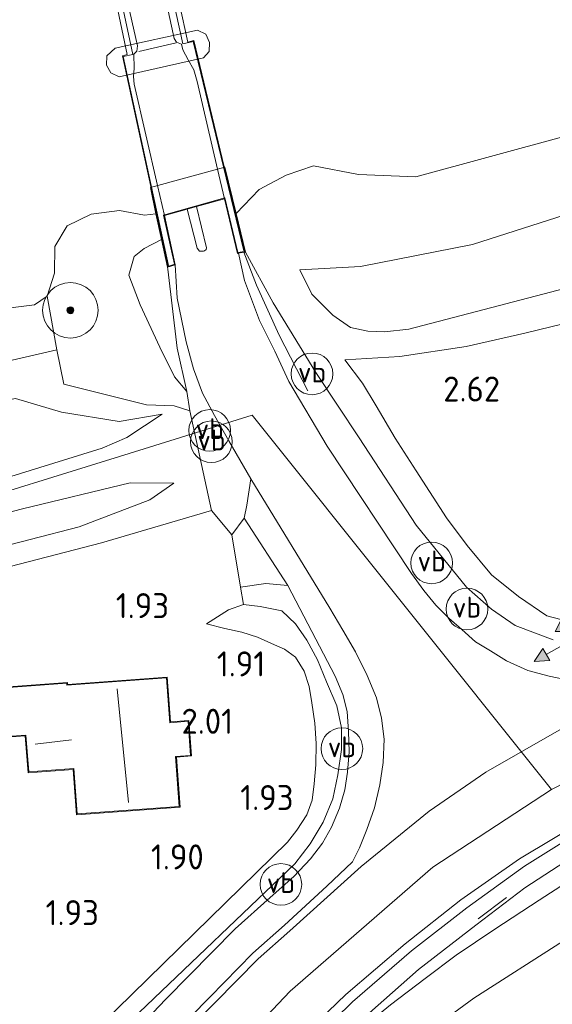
# Model space of a CAD drawing. Extents: x 126429 to 133038, y 413091 to 414846.
# Tile 249 of 256: x 131965 to 132003, y 413211 to 413282. Entities that reach past the tile are written whole.
import ezdxf
from ezdxf.enums import TextEntityAlignment as Align

# ---------------------------------------------------------------- set-up
doc = ezdxf.new("R2010")
doc.units = 0
for name, color, linetype, lineweight in [('B-ME-BV-LEUNING-G', 210, 'BV-LEUNING', 18), ('B-ME-GR-BOOM-S', 90, 'Continuous', 25), ('B-ME-GR-GRAS-GV', 60, 'Continuous', 13), ('B-ME-GR-MOERAS-GV', 120, 'Continuous', 13), ('B-ME-GW-OPHOGING_KRUIN-G', 90, 'Continuous', 18), ('B-ME-GW-TALUD_KRUIN-G', 90, 'Continuous', 18), ('B-ME-GW-TALUD_TEEN-G', 90, 'Continuous', 18), ('B-ME-IE-MEUBILAIR_WEGMEUBILAIR-G', 7, 'Continuous', 18), ('B-ME-IE-TERREINAFSCHEIDING_KUNSTMATIG_HEKWERK-G', 20, 'IE-TERREINAFSCHEIDING-KUNSTMATIG', 18), ('B-ME-KG-KADASTRAAL_DAKRAND-G', 170, 'Continuous', 18), ('B-ME-KG-KADASTRAAL_NOK-G', 10, 'Continuous', 18), ('B-ME-KW-KUNSTWERK_BRUG-GV', 170, 'Continuous', 18), ('B-ME-KW-KUNSTWERK_LANDHOOFD-GV', 170, 'Continuous', 18), ('B-ME-KW-KUNSTWERK_PIJLER-GV', 170, 'Continuous', 18), ('B-ME-KW-VOEGOVERGANG-G', 170, 'Continuous', 18), ('B-ME-OB-OEVERVOORZIENING-G', 7, 'Continuous', 18), ('B-ME-OG-BEBOUWING_WONINGBOUW-GV', 7, 'Continuous', 18), ('B-ME-OG-HOOGTEPUNT-S', 7, 'Continuous', 25), ('B-ME-OG-TERREIN_GROEN_TUIN-GV', 7, 'Continuous', 18), ('B-ME-OG-WATER_KANAAL-GV', 120, 'Continuous', 18), ('B-ME-VH-VERHARDING_ASFALT-GV', 252, 'Continuous', 18), ('B-ME-VH-VERHARDING_STRAATBAKSTEEN-GV', 252, 'Continuous', 18), ('B-ME-VH-VERHARDING_TEGEL-GV', 252, 'Continuous', 18), ('B-ME-VW-BEWEGWIJZERING_DRAAGCONSTRUCTIE-S', 7, 'Continuous', 25), ('B-ME-VW-VERKEERSTEKEN_DRAAGCONSTRUCTIE-S', 7, 'Continuous', 25)]:
    doc.layers.add(name, color=color, linetype=linetype, lineweight=lineweight)
doc.styles.add('NLCS-ISO', font='NLCS-ISO.ttf')
doc.styles.add('NLCS-ISO-ANNOTATIVE-T18', font='NLCS-ISO.ttf', dxfattribs={"height": 1.8})
doc.linetypes.add('BV-LEUNING', pattern='A,1,[69,NLCS.SHX,S=0.2,R=0,X=0,Y=0],1', length=2)
doc.linetypes.add('IE-TERREINAFSCHEIDING-KUNSTMATIG', pattern='A,4,[82,NLCS.SHX,S=0.75,R=90,X=0,Y=0],4,-2', length=10)

# ---------------------------------------------------------------- blocks, each defined once
blk = doc.blocks.new('SAL-HOOGTELABEL-SO')
at = {"color": 0, "linetype": 'ByBlock', "lineweight": -2, "style": 'NLCS-ISO-ANNOTATIVE-T18'}
blk.add_attdef('HOOGTE', text='', height=1.8, dxfattribs=at).set_placement((2.788, 0), align=Align.RIGHT)
blk = doc.blocks.new('SGR-BOOM_01-SO')
at = {"linetype": 'ByBlock', "lineweight": 18}
h = blk.add_hatch(color=0, dxfattribs=at)
h.dxf.hatch_style = 1
edge = h.paths.add_edge_path()
edge.add_arc((0, 0), 0.25, 0, 360)
at = {"color": 0, "linetype": 'ByBlock', "lineweight": 18}
for radius in [2, 0.25]:
    blk.add_circle((0, 0), radius, dxfattribs=at)
blk = doc.blocks.new('SIE-WEG_VERKEERSBORD_WEGWIJZER-SO')
at = {"linetype": 'ByBlock', "lineweight": 18}
h = blk.add_hatch(color=0, dxfattribs=at)
h.dxf.hatch_style = 1
h.paths.add_polyline_path([(0.5, 1), (0, 2), (-0.5, 1)])
h = blk.add_hatch(color=0, dxfattribs=at)
h.dxf.hatch_style = 1
h.paths.add_polyline_path([(-1.384, -0.222), (-2, -1.155), (-0.884, -1.088)])
h = blk.add_hatch(color=0, dxfattribs=at)
h.dxf.hatch_style = 1
h.paths.add_polyline_path([(1.384, -0.222), (2, -1.155), (0.884, -1.088)])
at = {"color": 0, "linetype": 'ByBlock', "lineweight": 18}
for points in [[(0.5, 1), (0, 2), (-0.5, 1)], [(-1.384, -0.222), (-2, -1.155), (-0.884, -1.088)], [(1.384, -0.222), (2, -1.155), (0.884, -1.088)]]:
    blk.add_lwpolyline(points, close=True, dxfattribs=at)
for points in [[(0, 1), (0, 0)], [(-1.134, -0.655), (0, 0)], [(1.134, -0.655), (0, 0)]]:
    blk.add_lwpolyline(points, dxfattribs=at)
blk = doc.blocks.new('SIE-WEG_PAAL_VERKEERSBORD-SO')
at = {"color": 0, "linetype": 'ByBlock', "lineweight": 18}
blk.add_circle((0, 0), 1.5, dxfattribs=at)
at = {"color": 0, "linetype": 'ByBlock', "lineweight": 18, "style": 'NLCS-ISO'}
blk.add_text('vb', height=1.5, dxfattribs=at).set_placement((0, 0.132), align=Align.MIDDLE_CENTER)

msp = doc.modelspace()

# ---------------------------------------------------------------- linework, layer by layer
at = {"layer": 'B-ME-BV-LEUNING-G'}
for points in [[(131981.237, 413265.567, 3.198), (131977.599, 413280.65, 3.558), (131976.85, 413280.474, 3.283), (131974.877, 413289.45, 3.649), (131976.892, 413289.828, 3.636), (131976.712, 413290.86, 3.546), (131976.64, 413290.949, 3.546), (131975.801, 413291.693, 3.546), (131975.16, 413293.006, 3.472), (131975.074, 413293.195, 3.423), (131972.294, 413304.753, 3.116)], [(131967.263, 413303.736, 3.116), (131969.336, 413294.047, 3.361), (131969.792, 413291.916, 3.414), (131969.867, 413291.266, 3.432), (131969.696, 413290.525, 3.462), (131969.347, 413289.627, 3.58), (131969.305, 413289.435, 3.612), (131969.497, 413288.283, 3.64), (131971.298, 413288.64, 3.509), (131971.927, 413285.909, 3.628), (131973.254, 413279.718, 3.69), (131972.562, 413279.577, 3.702), (131975.828, 413264.519, 3.294)]]:
    msp.add_polyline3d(points, dxfattribs=at)
at = {"layer": 'B-ME-GR-GRAS-GV'}
for points in [[(132003.522, 413237.562, 3.269), (132000.774, 413238.589, 3.208), (131999.092, 413239.772, 2.967), (131997.278, 413241.363, 3.115), (131993.658, 413245.827, 2.994), (131989.561, 413252.117, 3.143), (131986.433, 413256.811, 3.144), (131983.364, 413261.826, 2.952), (131981.36, 413265.486, 3.254), (131980.697, 413268.27, 0.7), (131982.35, 413269.99, 0.7), (131984.287, 413271.017, 0.7), (131986.273, 413271.701, 0.7), (131989.504, 413271.059, 0.7), (131993.635, 413270.898, 0.7), (132004.385, 413273.833, 0.7)], [(132017.666, 413272.409, 1.746), (131997.707, 413266.032, 1.646), (131989.637, 413264.435, 1.714), (131985.273, 413264.206, 2.064), (131986.153, 413262.456, 2.059), (131987.655, 413260.947, 2.022), (131988.922, 413260.062, 2.042), (131990.167, 413259.791, 2.096), (131991.37, 413259.742, 2.067), (131993.135, 413259.945, 1.926), (132016.755, 413266.103, 1.764)], [(132004.385, 413234.719, 3.177), (132003.224, 413234.962, 3.131), (132001.69, 413235.349, 3.121), (132000.167, 413236.067, 3.096), (131999.009, 413236.785, 3.129), (131997.934, 413237.432, 3.07), (131996.945, 413238.317, 3.09), (131996.014, 413239.121, 3.066), (131995.083, 413240.07, 3.099), (131994.216, 413241.115, 3.049), (131993.321, 413242.344, 3.134), (131987.244, 413251.511, 3.06), (131984.488, 413256.162, 3.018), (131983.468, 413258.357, 2.99), (131982.366, 413260.554, 3.072), (131981.285, 413263.444, 3.1), (131980.866, 413265.401, 3.196), (131981.25, 413265.467, 3.198), (131981.36, 413265.486, 3.254), (131983.364, 413261.826, 2.952), (131986.433, 413256.811, 3.144), (131989.561, 413252.117, 3.143), (131993.658, 413245.827, 2.994), (131997.278, 413241.363, 3.115), (131999.092, 413239.772, 2.967), (132000.774, 413238.589, 3.208), (132003.522, 413237.562, 3.269)], [(132016.262, 413263.255, 2.644), (132001.47, 413259.651, 2.638), (131997.256, 413258.687, 2.484), (131992.476, 413257.956, 2.471), (131988.527, 413257.729, 2.509), (131989.786, 413256.037, 2.65), (131990.781, 413254.416, 2.523), (131992.154, 413252.091, 2.628), (131993.657, 413249.727, 2.594), (131995.848, 413246.344, 2.673), (131997.337, 413244.363, 2.545), (131999.076, 413242.257, 2.59), (132001.019, 413240.697, 2.63), (132003.067, 413239.308, 2.69), (132005.074, 413238.776, 2.769)], [(131884.415, 413240.024, 0.969), (131907.885, 413245.209, 1.027), (131915.395, 413246.8424, 1.0277), (131929.37, 413249.882, 1.029), (131958.942, 413256.397, 0.937), (131967.777, 413258.447, 0.975), (131968.284, 413255.973, 1.058), (131974.249, 413254.498, 2.216), (131976.232, 413254.425, 3.241), (131977.349, 413254.045, 3.32), (131978.91, 413246.888, 2.806), (131971.001, 413244.553, 2.498), (131963.096, 413242.518, 2.206), (131954.416, 413240.315, 2.158), (131954.561, 413239.708, 2.158), (131955.002, 413236.276, 2.094), (131951.055, 413235.817, 2.062), (131943.188, 413234.713, 1.624), (131925.422, 413231.599, 1.331), (131895.149, 413225.693, 1.448)], [(131893.468, 413239.813, 1.201), (131917.275, 413244.635, 1.176), (131939.309, 413249.157, 1.376), (131957.713, 413253.491, 1.438), (131964.802, 413254.943, 1.251), (131968.107, 413253.966, 1.526), (131972.262, 413253.276, 2.088), (131975.363, 413253.807, 2.788), (131972.828, 413252.134, 2.801), (131971.044, 413251.378, 2.901), (131963.042, 413248.887, 2.851), (131937.234, 413243.199, 3.057), (131909.894, 413237.377, 3.172), (131879.68, 413231.477, 3.165)], [(131879.68, 413231.477, 3.165), (131909.894, 413237.377, 3.172), (131937.234, 413243.199, 3.057), (131963.042, 413248.887, 2.851), (131971.044, 413251.378, 2.901), (131972.828, 413252.134, 2.801), (131975.363, 413253.807, 2.788), (131972.262, 413253.276, 2.088), (131968.107, 413253.966, 1.526), (131964.802, 413254.943, 1.251), (131957.713, 413253.491, 1.438), (131939.309, 413249.157, 1.376), (131917.275, 413244.635, 1.176), (131893.468, 413239.813, 1.201)], [(131886.81, 413227.889, 1.523), (131915.357, 413233.517, 1.65), (131932.776, 413237.16, 1.737), (131944.938, 413239.709, 1.834), (131951.571, 413241.356, 1.959), (131953.163, 413241.744, 2.019), (131955.838, 413242.314, 2.11), (131957.93, 413242.788, 2.129), (131962.311, 413243.89, 2.312), (131969.397, 413245.708, 2.375), (131974.48, 413247.651, 2.587), (131976.195, 413248.854, 2.912), (131973.063, 413248.877, 2.894), (131965.307, 413246.989, 2.982), (131954.053, 413244.1, 3.002), (131941.456, 413242.098, 3.059), (131927.603, 413239.336, 3.24), (131915.414, 413236.518, 3.406), (131899.956, 413233.579, 3.384)], [(131899.956, 413233.579, 3.384), (131915.414, 413236.518, 3.406), (131927.603, 413239.336, 3.24), (131941.456, 413242.098, 3.059), (131954.053, 413244.1, 3.002), (131965.307, 413246.989, 2.982), (131973.063, 413248.877, 2.894), (131976.195, 413248.854, 2.912), (131974.48, 413247.651, 2.587), (131969.397, 413245.708, 2.375), (131962.311, 413243.89, 2.312), (131957.93, 413242.788, 2.129), (131955.838, 413242.314, 2.11), (131953.163, 413241.744, 2.019), (131951.571, 413241.356, 1.959), (131944.938, 413239.709, 1.834), (131932.776, 413237.16, 1.737), (131915.357, 413233.517, 1.65), (131886.81, 413227.889, 1.523)], [(131973.702, 413210.741, 2.615), (131984.915, 413221.45, 2.819), (131986.019, 413222.877, 2.825), (131986.964, 413224.453, 2.862), (131987.647, 413226.128, 2.851), (131988.009, 413227.84, 2.91), (131988.275, 413229.668, 2.905), (131988.274, 413231.231, 2.901), (131987.932, 413232.827, 2.928), (131987.198, 413234.555, 2.958), (131986.541, 413236.12, 3.002), (131985.794, 413237.551, 2.918), (131984.978, 413238.73, 2.922), (131983.9908, 413239.6535, 2.8213), (131982.4312, 413239.9629, 2.7094), (131981.2128, 413240.1039, 2.6267), (131980.9958, 413241.3633, 2.658), (131982.8233, 413241.6265, 2.79), (131984.4193, 413241.4823, 2.966), (131986.144, 413238.16, 3.021), (131987.823, 413234.952, 3.039), (131988.364, 413233.635, 3.039), (131988.682, 413232.411, 3.039), (131988.791, 413230.975, 3.037), (131988.826, 413229.501, 3.021), (131988.7, 413228.043, 3.009), (131988.523, 413226.776, 2.993), (131988.128, 413225.439, 2.945), (131987.567, 413224.073, 2.929), (131986.912, 413222.925, 2.887), (131986.049, 413221.8, 2.847), (131984.843, 413220.523, 2.825), (131983.147, 413219.016, 2.817), (131980.626, 413216.754, 2.763), (131975.621, 413211.688, 2.645), (131969.592, 413205.34, 2.443)], [(131970.981, 413209.864, 1.797), (131984.399, 413223.002, 1.849), (131985.07, 413223.862, 1.851), (131985.792, 413224.979, 1.851), (131986.179, 413226.014, 1.851), (131986.323, 413227.19, 1.851), (131986.443, 413228.578, 1.851), (131986.459, 413230.095, 1.851), (131986.354, 413231.577, 1.853), (131986.155, 413233.045, 1.851), (131985.948, 413234.21, 1.851), (131985.595, 413235.321, 1.853), (131984.974, 413236.319, 1.853), (131984.169, 413236.892, 1.887), (131983.232, 413237.316, 1.963), (131982.228, 413237.769, 2.065), (131981.096, 413238.119, 2.121), (131979.886, 413238.384, 2.111), (131978.567, 413238.73, 2.073), (131980.1361, 413239.7212, 2.4501), (131981.2128, 413240.1039, 2.6267), (131982.4312, 413239.9629, 2.7094), (131983.9908, 413239.6535, 2.8213), (131984.978, 413238.73, 2.922), (131985.794, 413237.551, 2.918), (131986.541, 413236.12, 3.002), (131987.198, 413234.555, 2.958), (131987.932, 413232.827, 2.928), (131988.274, 413231.231, 2.901), (131988.275, 413229.668, 2.905), (131988.009, 413227.84, 2.91), (131987.647, 413226.128, 2.851), (131986.964, 413224.453, 2.862), (131986.019, 413222.877, 2.825), (131984.915, 413221.45, 2.819), (131973.702, 413210.741, 2.615)]]:
    msp.add_polyline3d(points, dxfattribs=at)
for points in [[(131993.135, 413259.945, 1.926), (131991.37, 413259.742, 2.067), (131990.167, 413259.791, 2.096), (131988.922, 413260.062, 2.042), (131987.655, 413260.947, 2.022), (131986.153, 413262.456, 2.059), (131985.273, 413264.206, 2.064), (131989.637, 413264.435, 1.714), (131997.707, 413266.032, 1.646), (132017.666, 413272.409, 1.746), (132016.755, 413266.103, 1.764)], [(131972.282, 413268.474, 0.7), (131974.097, 413268.148, 0.7), (131974.913, 413268.227, 0.7), (131975.317, 413266.383, 1.617), (131974.069, 413265.74, 1.617), (131973.349, 413265.175, 1.617), (131972.976, 413263.816, 1.617), (131973.781, 413261.689, 1.779), (131975.191, 413258.636, 2.017), (131976.247, 413256.514, 2.517), (131977.14, 413255.437, 3.317), (131977.349, 413254.045, 3.32), (131976.232, 413254.425, 3.241), (131974.249, 413254.498, 2.216), (131968.284, 413255.973, 1.058), (131967.777, 413258.447, 0.975), (131967.086, 413262.304, 0.7), (131967.624, 413263.966, 0.7), (131967.645, 413265.89, 0.7), (131968.521, 413267.374, 0.7), (131970.26, 413268.223, 0.7)], [(131976.458, 413258.567, 3.369), (131977.14, 413255.437, 3.317), (131976.247, 413256.514, 2.517), (131975.191, 413258.636, 2.017), (131973.781, 413261.689, 1.779), (131972.976, 413263.816, 1.617), (131973.349, 413265.175, 1.617), (131974.069, 413265.74, 1.617), (131975.317, 413266.383, 1.617), (131975.754, 413264.389, 3.294), (131975.783, 413264.264, 3.279)], [(131981.2828, 413246.3196, 2.814), (131980.38, 413245.124, 2.638), (131978.91, 413246.888, 2.806), (131977.349, 413254.045, 3.32), (131977.14, 413255.437, 3.317), (131976.458, 413258.567, 3.369), (131975.783, 413264.264, 3.279), (131975.754, 413264.389, 3.294), (131976.312, 413264.576, 3.284), (131976.445, 413262.161, 3.23), (131977.102, 413259.011, 3.214), (131977.628, 413257.088, 3.21), (131978.263, 413255.318, 3.214), (131979.125, 413253.712, 3.222), (131980.176, 413251.899, 3.226), (131981.747, 413249.149, 3.113), (131981.466, 413247.256, 2.951)], [(132006.952, 413239.102, 2.748), (132005.074, 413238.776, 2.769), (132003.067, 413239.308, 2.69), (132001.019, 413240.697, 2.63), (131999.076, 413242.257, 2.59), (131997.337, 413244.363, 2.545), (131995.848, 413246.344, 2.673), (131993.657, 413249.727, 2.594), (131992.154, 413252.091, 2.628), (131990.781, 413254.416, 2.523), (131989.786, 413256.037, 2.65), (131988.527, 413257.729, 2.509), (131992.476, 413257.956, 2.471), (131997.256, 413258.687, 2.484), (132001.47, 413259.651, 2.638), (132016.262, 413263.255, 2.644), (132012.801, 413240.312, 2.855), (132009.082, 413239.602, 2.757)], [(131979.682, 413200.474, 2.604), (131977.882, 413200.086, 2.501), (131980.952, 413203.507, 2.578), (131985.289, 413207.797, 2.603), (131989.078, 413211.519, 2.728), (131993.312, 413215.169, 2.778), (131997.294, 413218.279, 2.879), (132001.457, 413221.277, 3.052), (132006.264, 413224.273, 3.103), (132010.654, 413226.553, 3.23), (132010.443, 413224.897, 3.328), (132007.777, 413223.411, 3.352), (132004.367, 413221.59, 3.33), (132001.488, 413219.714, 3.294), (131997.942, 413217.02, 3.19), (131993.83, 413213.824, 2.97), (131988.412, 413209.057, 2.822), (131984.018, 413204.932, 2.764), (131981.032, 413201.862, 2.649)], [(131985.536, 413205.683, 2.716), (131981.366, 413201.646, 2.632), (131981.032, 413201.862, 2.649), (131984.018, 413204.932, 2.764), (131988.412, 413209.057, 2.822), (131993.83, 413213.824, 2.97), (131997.942, 413217.02, 3.19), (132001.488, 413219.714, 3.294), (132004.367, 413221.59, 3.33), (132007.777, 413223.411, 3.352), (132010.443, 413224.897, 3.328), (132010.183, 413223.486, 3.186), (132006.039, 413221.11, 3.12), (132002.512, 413218.835, 3.09), (131999.33, 413216.733, 3.026), (131996.546, 413214.871, 2.952), (131994.295, 413213.188, 2.876), (131991.812, 413211.295, 2.786), (131989.951, 413209.782, 2.756), (131987.773, 413207.904, 2.74)], [(131985.753, 413201.744, 1.654), (131982.084, 413200.991, 2.368), (131981.366, 413201.646, 2.632), (131985.536, 413205.683, 2.716), (131987.773, 413207.904, 2.74), (131989.951, 413209.782, 2.756), (131991.812, 413211.295, 2.786), (131994.295, 413213.188, 2.876), (131996.546, 413214.871, 2.952), (131999.33, 413216.733, 3.026), (132002.512, 413218.835, 3.09), (132006.039, 413221.11, 3.12), (132010.183, 413223.486, 3.186), (132009.541, 413218.791, 1.573), (132004.256, 413215.908, 1.598), (131997.8, 413211.768, 1.648), (131992.211, 413207.656, 1.648), (131988.521, 413204.591, 1.711)], [(131993.49, 413203.448, 1.554), (131985.753, 413201.744, 1.654), (131988.521, 413204.591, 1.711), (131992.211, 413207.656, 1.648), (131997.8, 413211.768, 1.648), (132004.256, 413215.908, 1.598), (132009.541, 413218.791, 1.573), (132007.417, 413205.407, 1.528)]]:
    msp.add_polyline3d(points, close=True, dxfattribs=at)
at = {"layer": 'B-ME-GR-MOERAS-GV'}
msp.add_polyline3d([(131967.086, 413262.304, 0.7), (131967.777, 413258.447, 0.975), (131958.942, 413256.397, 0.937), (131929.37, 413249.882, 1.029), (131915.395, 413246.8424, 1.0277), (131915.332, 413248.708, 0.7), (131918.064, 413249.66, 0.7), (131921.491, 413251.109, 0.7), (131923.688, 413252.062, 0.7), (131926.82, 413253.062, 0.7), (131931.017, 413253.833, 0.7), (131945.293, 413256.576, 0.7), (131948.083, 413257.526, 0.7), (131950.077, 413258.609, 0.7), (131951.654, 413259.325, 0.7), (131953.363, 413259.879, 0.7), (131954.761, 413259.722, 0.7), (131959.9855, 413260.2292, 0.7), (131961.5282, 413261.102, 0.7), (131966.161, 413261.698, 0.7)], close=True, dxfattribs=at)
at = {"layer": 'B-ME-GW-OPHOGING_KRUIN-G'}
for points in [[(132003.399, 413226.785, 3.303), (131981.8445, 413253.7513, 3.2262), (131972.994, 413250.98, 3.178), (131958.869, 413246.621, 2.91), (131937.079, 413242.184, 3.162), (131915.106, 413237.457, 3.269), (131890.132, 413232.511, 3.278), (131860.26, 413226.506, 3.163), (131825.322, 413219.495, 3.212), (131802.252, 413215.004, 3.204), (131794.159, 413212.8, 3.332), (131756.312, 413207.868, 2.614), (131719.818, 413201.558, 2.614), (131684.307, 413195.965, 2.572), (131653.877, 413191.629, 2.556)], [(131971.79, 413198.774, 2.508), (131984.574, 413212.272, 2.793), (131994.859, 413221.198, 3.105), (132003.399, 413226.785, 3.303), (132011.263, 413230.791, 3.467)]]:
    msp.add_polyline3d(points, dxfattribs=at)
at = {"layer": 'B-ME-GW-TALUD_KRUIN-G'}
for points in [[(132017.666, 413272.409, 1.746), (131997.707, 413266.032, 1.646), (131989.637, 413264.435, 1.714), (131985.273, 413264.206, 2.064)], [(131981.36, 413265.486, 3.254), (131983.364, 413261.826, 2.952), (131986.433, 413256.811, 3.144), (131989.561, 413252.117, 3.143), (131993.658, 413245.827, 2.994), (131997.278, 413241.363, 3.115), (131999.092, 413239.772, 2.967), (132000.774, 413238.589, 3.208), (132003.522, 413237.562, 3.269)], [(131977.14, 413255.437, 3.317), (131976.458, 413258.567, 3.369), (131975.783, 413264.264, 3.279), (131975.754, 413264.389, 3.294)], [(132016.262, 413263.255, 2.644), (132001.47, 413259.651, 2.638), (131997.256, 413258.687, 2.484), (131992.476, 413257.956, 2.471), (131988.527, 413257.729, 2.509)], [(131975.363, 413253.807, 2.788), (131972.828, 413252.134, 2.801), (131971.044, 413251.378, 2.901), (131963.042, 413248.887, 2.851), (131937.234, 413243.199, 3.057), (131909.894, 413237.377, 3.172), (131879.68, 413231.477, 3.165), (131844.701, 413224.165, 3.104), (131821.412, 413219.653, 3.069), (131802.171, 413215.984, 3.037), (131796.285, 413214.533, 2.983), (131788.7, 413213.319, 3.055), (131780.596, 413212.635, 2.673), (131768.154, 413211.09, 2.563), (131737.487, 413205.816, 2.561), (131706.299, 413200.689, 2.563), (131680.675, 413196.997, 2.567), (131654.015, 413192.763, 2.555)], [(131797.701, 413212.597, 3.26), (131800.327, 413213.778, 3.26), (131802.336, 413214.201, 3.047), (131825.622, 413218.644, 3.076), (131854.849, 413224.583, 3.328), (131881.392, 413229.954, 3.346), (131899.956, 413233.579, 3.384), (131915.414, 413236.518, 3.406), (131927.603, 413239.336, 3.24), (131941.456, 413242.098, 3.059), (131954.053, 413244.1, 3.002), (131965.307, 413246.989, 2.982), (131973.063, 413248.877, 2.894), (131976.195, 413248.854, 2.912)], [(131978.567, 413238.73, 2.073), (131980.1361, 413239.7212, 2.4501), (131981.2128, 413240.1039, 2.6267), (131982.4312, 413239.9629, 2.7094), (131983.9908, 413239.6535, 2.8213), (131984.978, 413238.73, 2.922), (131985.794, 413237.551, 2.918), (131986.541, 413236.12, 3.002), (131987.198, 413234.555, 2.958), (131987.932, 413232.827, 2.928), (131988.274, 413231.231, 2.901), (131988.275, 413229.668, 2.905), (131988.009, 413227.84, 2.91), (131987.647, 413226.128, 2.851), (131986.964, 413224.453, 2.862), (131986.019, 413222.877, 2.825), (131984.915, 413221.45, 2.819), (131973.702, 413210.741, 2.615)], [(132010.183, 413223.486, 3.186), (132006.039, 413221.11, 3.12), (132002.512, 413218.835, 3.09), (131999.33, 413216.733, 3.026), (131996.546, 413214.871, 2.952), (131994.295, 413213.188, 2.876), (131991.812, 413211.295, 2.786), (131989.951, 413209.782, 2.756), (131987.773, 413207.904, 2.74), (131985.536, 413205.683, 2.716), (131981.366, 413201.646, 2.632), (131980.422, 413200.633, 2.604)]]:
    msp.add_polyline3d(points, dxfattribs=at)
at = {"layer": 'B-ME-GW-TALUD_TEEN-G'}
for points in [[(131975.317, 413266.383, 1.617), (131974.069, 413265.74, 1.617), (131973.349, 413265.175, 1.617), (131972.976, 413263.816, 1.617), (131973.781, 413261.689, 1.779), (131975.191, 413258.636, 2.017), (131976.247, 413256.514, 2.517), (131977.14, 413255.437, 3.317)], [(131985.273, 413264.206, 2.064), (131986.153, 413262.456, 2.059), (131987.655, 413260.947, 2.022), (131988.922, 413260.062, 2.042), (131990.167, 413259.791, 2.096), (131991.37, 413259.742, 2.067), (131993.135, 413259.945, 1.926), (132016.755, 413266.103, 1.764)], [(132012.801, 413240.312, 2.855), (132009.082, 413239.602, 2.757), (132006.952, 413239.102, 2.748), (132005.074, 413238.776, 2.769), (132003.067, 413239.308, 2.69), (132001.019, 413240.697, 2.63), (131999.076, 413242.257, 2.59), (131997.337, 413244.363, 2.545), (131995.848, 413246.344, 2.673), (131993.657, 413249.727, 2.594), (131992.154, 413252.091, 2.628), (131990.781, 413254.416, 2.523), (131989.786, 413256.037, 2.65), (131988.527, 413257.729, 2.509)], [(131975.363, 413253.807, 2.788), (131972.262, 413253.276, 2.088), (131968.107, 413253.966, 1.526), (131964.802, 413254.943, 1.251), (131957.713, 413253.491, 1.438), (131939.309, 413249.157, 1.376), (131917.275, 413244.635, 1.176), (131893.468, 413239.813, 1.201), (131867.997, 413234.46, 1.251), (131842.769, 413229.306, 1.238), (131815.07, 413223.777, 1.263), (131799.846, 413221.42, 1.338), (131797.915, 413221.462, 1.263), (131795.632, 413222.302, 1.113), (131793.032, 413223.696, 0.7)], [(131976.195, 413248.854, 2.912), (131974.48, 413247.651, 2.587), (131969.397, 413245.708, 2.375), (131962.311, 413243.89, 2.312), (131957.93, 413242.788, 2.129)], [(131970.981, 413209.864, 1.797), (131984.399, 413223.002, 1.849), (131985.07, 413223.862, 1.851), (131985.792, 413224.979, 1.851), (131986.179, 413226.014, 1.851), (131986.323, 413227.19, 1.851), (131986.443, 413228.578, 1.851), (131986.459, 413230.095, 1.851), (131986.354, 413231.577, 1.853), (131986.155, 413233.045, 1.851), (131985.948, 413234.21, 1.851), (131985.595, 413235.321, 1.853), (131984.974, 413236.319, 1.853), (131984.169, 413236.892, 1.887), (131983.232, 413237.316, 1.963), (131982.228, 413237.769, 2.065), (131981.096, 413238.119, 2.121), (131979.886, 413238.384, 2.111), (131978.567, 413238.73, 2.073)], [(131985.753, 413201.744, 1.654), (131988.521, 413204.591, 1.711), (131992.211, 413207.656, 1.648), (131997.8, 413211.768, 1.648), (132004.256, 413215.908, 1.598), (132009.541, 413218.791, 1.573)]]:
    msp.add_polyline3d(points, dxfattribs=at)
at = {"layer": 'B-ME-IE-MEUBILAIR_WEGMEUBILAIR-G'}
msp.add_polyline3d([(132000.165, 413219.011, 2.922), (131998.118, 413217.493, 2.926)], dxfattribs=at)
at = {"layer": 'B-ME-IE-TERREINAFSCHEIDING_KUNSTMATIG_HEKWERK-G'}
for points in [[(131985.844, 413255.488, 3.328), (131983.783, 413259.507, 3.324), (131982.168, 413263.106, 3.316), (131981.25, 413265.467, 3.198)], [(131663.66, 413200.245, 1.595), (131678.706, 413202.363, 1.315), (131699.68, 413205.576, 1.121), (131716.481, 413208.401, 1.085), (131736.419, 413211.766, 1.095), (131756.629, 413215.268, 1.101), (131777.153, 413219.111, 1.109), (131792.657, 413222.046, 1.027), (131793.032, 413223.696, 0.7), (131793.056, 413225.13, 0.7), (131793.252, 413227.307, 0.7), (131796.092, 413227.902, 0.7), (131797.66, 413224.693, 0.7), (131797.693, 413224.631, 0.73), (131798.849, 413223.055, 1.229), (131817.666, 413226.788, 1.05), (131836.38, 413230.535, 1.066), (131860.777, 413235.431, 0.996), (131884.415, 413240.024, 0.969), (131907.885, 413245.209, 1.027), (131915.395, 413246.8424, 1.0277), (131929.37, 413249.882, 1.029), (131958.942, 413256.397, 0.937), (131967.777, 413258.447, 0.975)], [(131977.349, 413254.045, 3.32), (131976.232, 413254.425, 3.241), (131974.249, 413254.498, 2.216), (131968.284, 413255.973, 1.058), (131967.777, 413258.447, 0.975)], [(131977.349, 413254.045, 3.32), (131977.14, 413255.437, 3.317)], [(131977.349, 413254.045, 3.32), (131978.91, 413246.888, 2.806), (131971.001, 413244.553, 2.498), (131963.096, 413242.518, 2.206), (131954.416, 413240.315, 2.158), (131950.026, 413239.757, 2.037), (131944.996, 413239.286, 1.909)], [(131979.682, 413200.474, 2.604), (131981.032, 413201.862, 2.649), (131984.018, 413204.932, 2.764), (131988.412, 413209.057, 2.822), (131993.83, 413213.824, 2.97), (131997.942, 413217.02, 3.19), (132001.488, 413219.714, 3.294), (132004.367, 413221.59, 3.33), (132007.777, 413223.411, 3.352), (132010.443, 413224.897, 3.328)]]:
    msp.add_polyline3d(points, dxfattribs=at)
at = {"layer": 'B-ME-KG-KADASTRAAL_DAKRAND-G'}
msp.add_polyline3d([(131975.916, 413231.602, 6.212), (131977.237, 413231.702, 4.412), (131977.418, 413229.252, 4.338), (131976.334, 413229.172, 6.162), (131976.6, 413225.579, 6.112), (131969.255, 413225.034, 6.075), (131969.014, 413228.299, 6.312), (131965.754, 413228.064, 4.7), (131965.554, 413230.713, 5.525), (131961.829, 413230.437, 6.462), (131962.016, 413227.911, 6.538), (131957.164, 413227.548, 6.45), (131956.729, 413233.408, 6.45), (131961.41, 413233.753, 6.588), (131961.398, 413233.915, 4.737), (131968.493, 413234.441, 4.775), (131968.504, 413234.295, 6.425), (131975.675, 413234.826, 6.425)], close=True, dxfattribs=at)
at = {"layer": 'B-ME-KG-KADASTRAAL_NOK-G'}
for points in [[(131972.949, 413225.866, 9.173), (131972.133, 413234.053, 9.169)], [(131968.836, 413230.376, 6.021), (131966.212, 413230.062, 6.021)]]:
    msp.add_polyline3d(points, dxfattribs=at)
at = {"layer": 'B-ME-KW-KUNSTWERK_BRUG-GV'}
msp.add_polyline3d([(131976.008, 413286.087, 3.528), (131977.219, 413280.607, 3.558), (131977.636, 413280.711, 3.558), (131981.298, 413265.526, 3.198), (131980.821, 413265.444, 3.196), (131979.883, 413269.379, 3.198), (131975.471, 413268.153, 3.2), (131976.253, 413264.609, 3.284), (131975.791, 413264.454, 3.294), (131972.503, 413279.613, 3.702), (131972.852, 413279.705, 3.702), (131971.568, 413285.781, 3.628)], dxfattribs=at)
at = {"layer": 'B-ME-KW-KUNSTWERK_LANDHOOFD-GV'}
msp.add_polyline3d([(131979.889, 413271.589, 0.7), (131980.697, 413268.27, 0.7), (131981.36, 413265.486, 3.254), (131981.25, 413265.467, 3.198), (131980.866, 413265.401, 3.196), (131980.783, 413265.387, 3.196), (131979.847, 413269.317, 3.198), (131977.846, 413268.7613, 3.1989), (131977.1772, 413268.5755, 3.1992), (131975.53, 413268.118, 3.2), (131976.312, 413264.576, 3.284), (131975.754, 413264.389, 3.294), (131975.317, 413266.383, 1.617), (131974.913, 413268.227, 0.7), (131974.524, 413270.128, 0.7)], close=True, dxfattribs=at)
at = {"layer": 'B-ME-KW-KUNSTWERK_PIJLER-GV'}
msp.add_polyline3d([(131978.339, 413279.478, 0.7), (131972.272, 413278.099, 0.7), (131971.669, 413278.38, 0.7), (131971.369, 413278.951, 0.7), (131971.372, 413279.612, 0.7), (131971.971, 413280.172, 0.7), (131977.907, 413281.46, 0.7), (131978.514, 413281.178, 0.7), (131978.763, 413280.582, 0.7), (131978.76, 413279.93, 0.7)], close=True, dxfattribs=at)
at = {"layer": 'B-ME-KW-VOEGOVERGANG-G'}
for points in [[(131973.674, 413279.9257, 3.3867), (131976.3709, 413280.5542, 3.3742)], [(131979.847, 413269.317, 3.198), (131977.846, 413268.7613, 3.1989), (131977.1772, 413268.5755, 3.1992), (131975.53, 413268.118, 3.2)]]:
    msp.add_polyline3d(points, dxfattribs=at)
at = {"layer": 'B-ME-OB-OEVERVOORZIENING-G'}
msp.add_polyline3d([(131972.272, 413278.099, 0.7), (131971.669, 413278.38, 0.7), (131971.369, 413278.951, 0.7), (131971.372, 413279.612, 0.7), (131971.971, 413280.172, 0.7), (131977.907, 413281.46, 0.7), (131978.514, 413281.178, 0.7), (131978.763, 413280.582, 0.7), (131978.76, 413279.93, 0.7), (131978.339, 413279.478, 0.7)], close=True, dxfattribs=at)
msp.add_polyline3d([(132018.478, 413277.717, 0.7), (132012.216, 413276.151, 0.7), (132004.385, 413273.833, 0.7), (131993.635, 413270.898, 0.7), (131989.504, 413271.059, 0.7), (131986.273, 413271.701, 0.7), (131984.287, 413271.017, 0.7), (131982.35, 413269.99, 0.7), (131980.697, 413268.27, 0.7), (131979.889, 413271.589, 0.7), (131974.524, 413270.128, 0.7), (131974.913, 413268.227, 0.7), (131974.097, 413268.148, 0.7), (131972.282, 413268.474, 0.7), (131970.26, 413268.223, 0.7), (131968.521, 413267.374, 0.7), (131967.645, 413265.89, 0.7), (131967.624, 413263.966, 0.7), (131967.086, 413262.304, 0.7), (131966.161, 413261.698, 0.7), (131961.5282, 413261.102, 0.7)], dxfattribs=at)
at = {"layer": 'B-ME-OG-BEBOUWING_WONINGBOUW-GV'}
msp.add_polyline3d([(131975.721, 413234.88, 2.1), (131975.96, 413231.656, 2.1), (131977.284, 413231.754, 2.1), (131977.472, 413229.206, 2.1), (131976.387, 413229.126, 2.1), (131976.654, 413225.532, 2.1), (131969.209, 413224.98, 2.1), (131968.967, 413228.245, 2.1), (131965.708, 413228.004, 2.1), (131965.512, 413230.66, 2.1), (131961.883, 413230.391, 2.1), (131962.07, 413227.864, 2.1), (131957.118, 413227.495, 2.1), (131956.676, 413233.454, 2.1), (131961.356, 413233.801, 2.1), (131961.344, 413233.961, 2.1), (131968.539, 413234.494, 2.1), (131968.55, 413234.348, 2.1)], close=True, dxfattribs=at)
at = {"layer": 'B-ME-OG-TERREIN_GROEN_TUIN-GV'}
msp.add_polyline3d([(131963.096, 413242.518, 2.206), (131971.001, 413244.553, 2.498), (131978.91, 413246.888, 2.806), (131980.38, 413245.124, 2.638), (131980.9958, 413241.3633, 2.658), (131981.2128, 413240.1039, 2.6267), (131980.1361, 413239.7212, 2.4501), (131978.567, 413238.73, 2.073), (131979.886, 413238.384, 2.111), (131981.096, 413238.119, 2.121), (131982.228, 413237.769, 2.065), (131983.232, 413237.316, 1.963), (131984.169, 413236.892, 1.887), (131984.974, 413236.319, 1.853), (131985.595, 413235.321, 1.853), (131985.948, 413234.21, 1.851), (131986.155, 413233.045, 1.851), (131986.354, 413231.577, 1.853), (131986.459, 413230.095, 1.851), (131986.443, 413228.578, 1.851), (131986.323, 413227.19, 1.851), (131986.179, 413226.014, 1.851), (131985.792, 413224.979, 1.851), (131985.07, 413223.862, 1.851), (131984.399, 413223.002, 1.849), (131970.981, 413209.864, 1.797)], dxfattribs=at)
msp.add_polyline3d([(131975.721, 413234.88, 2.1), (131968.55, 413234.348, 2.1), (131968.539, 413234.494, 2.1), (131961.344, 413233.961, 2.1), (131961.356, 413233.801, 2.1), (131956.676, 413233.454, 2.1), (131957.118, 413227.495, 2.1), (131962.07, 413227.864, 2.1), (131961.883, 413230.391, 2.1), (131965.512, 413230.66, 2.1), (131965.708, 413228.004, 2.1), (131968.967, 413228.245, 2.1), (131969.209, 413224.98, 2.1), (131976.654, 413225.532, 2.1), (131976.387, 413229.126, 2.1), (131977.472, 413229.206, 2.1), (131977.284, 413231.754, 2.1), (131975.96, 413231.656, 2.1)], close=True, dxfattribs=at)
at = {"layer": 'B-ME-OG-WATER_KANAAL-GV'}
msp.add_polyline3d([(132023.352, 413309.59, 0.7), (132018.478, 413277.717, 0.7), (132012.216, 413276.151, 0.7), (132004.385, 413273.833, 0.7), (131993.635, 413270.898, 0.7), (131989.504, 413271.059, 0.7), (131986.273, 413271.701, 0.7), (131984.287, 413271.017, 0.7), (131982.35, 413269.99, 0.7), (131980.697, 413268.27, 0.7), (131979.889, 413271.589, 0.7), (131974.524, 413270.128, 0.7), (131974.913, 413268.227, 0.7), (131974.097, 413268.148, 0.7), (131972.282, 413268.474, 0.7), (131970.26, 413268.223, 0.7), (131968.521, 413267.374, 0.7), (131967.645, 413265.89, 0.7), (131967.624, 413263.966, 0.7), (131967.086, 413262.304, 0.7), (131966.161, 413261.698, 0.7), (131961.5282, 413261.102, 0.7)], dxfattribs=at)
msp.add_polyline3d([(131971.669, 413278.38, 0.7), (131972.272, 413278.099, 0.7), (131978.339, 413279.478, 0.7), (131978.76, 413279.93, 0.7), (131978.763, 413280.582, 0.7), (131978.514, 413281.178, 0.7), (131977.907, 413281.46, 0.7), (131971.971, 413280.172, 0.7), (131971.372, 413279.612, 0.7), (131971.369, 413278.951, 0.7)], close=True, dxfattribs=at)
at = {"layer": 'B-ME-VH-VERHARDING_ASFALT-GV'}
msp.add_polyline3d([(131974.4783, 413288.9676, 3.428), (131976.222, 413280.865, 3.428), (131976.405, 413280.605, 3.428), (131976.762, 413280.444, 3.44), (131976.861, 413280.052, 3.437), (131977.238, 413279.329, 3.434), (131977.65, 413278.605, 3.425), (131977.891, 413277.766, 3.401), (131979.3536, 413271.4432, 3.2473), (131979.847, 413269.317, 3.198), (131977.846, 413268.7613, 3.1989), (131977.1772, 413268.5755, 3.1992), (131975.53, 413268.118, 3.2), (131975.0368, 413270.2676, 3.2552), (131973.354, 413277.583, 3.452), (131973.294, 413278.127, 3.455), (131973.355, 413278.72, 3.455), (131973.328, 413279.742, 3.473), (131973.553, 413279.96, 3.473), (131973.583, 413280.331, 3.47), (131971.7825, 413288.3065, 3.4473)], dxfattribs=at)
msp.add_polyline3d([(131976.602, 413199.81, 2.482), (131966.484, 413197.631, 2.424), (131967.598, 413199.059, 2.452), (131971.061, 413202.949, 2.539), (131972.882, 413204.79, 2.56), (131976.433, 413208.652, 2.671), (131979.189, 413211.465, 2.732), (131982.272, 413214.605, 2.804), (131984.557, 413216.61, 2.83), (131989.701, 413221.242, 2.906), (131994.598, 413225.244, 3.106), (131998.674, 413228.044, 3.068), (132003.948, 413231.064, 3.243), (132009.811, 413233.748, 3.306), (132011.789, 413234.638, 3.281), (132010.771, 413227.194, 3.239), (132005.989, 413224.738, 3.102), (132001.093, 413221.807, 3.052), (131996.881, 413218.861, 2.877), (131992.857, 413215.694, 2.777), (131988.583, 413212.042, 2.727), (131984.752, 413208.347, 2.602), (131980.395, 413204.037, 2.577)], close=True, dxfattribs=at)
at = {"layer": 'B-ME-VH-VERHARDING_STRAATBAKSTEEN-GV'}
for points in [[(131976.031, 413209.034, 2.671), (131978.793, 413211.853, 2.731), (131981.891, 413215.008, 2.803), (131984.186, 413217.022, 2.829), (131987.231, 413219.838, 2.885), (131989.069, 413221.587, 2.893), (131989.569, 413222.587, 2.899), (131990.102, 413223.91, 2.949), (131990.659, 413225.463, 2.971), (131991.04, 413227.129, 3.013), (131991.276, 413228.739, 3.043), (131991.355, 413230.412, 3.081), (131991.16, 413231.927, 3.113), (131990.797, 413233.389, 3.127), (131990.122, 413234.999, 3.133), (131989.293, 413236.696, 3.141), (131988.379, 413238.261, 3.163), (131987.446, 413239.852, 3.163), (131981.747, 413249.149, 3.113), (131980.176, 413251.899, 3.226), (131979.125, 413253.712, 3.222), (131978.263, 413255.318, 3.214), (131977.628, 413257.088, 3.21), (131977.102, 413259.011, 3.214), (131976.445, 413262.161, 3.23), (131976.312, 413264.576, 3.284), (131975.53, 413268.118, 3.2), (131977.1772, 413268.5755, 3.1992), (131977.876, 413265.7725, 3.1992), (131978.0483, 413265.5452, 3.1992), (131978.3477, 413265.5468, 3.1992), (131978.4046, 413265.5756, 3.1992), (131978.5325, 413265.6618, 3.1992), (131978.5603, 413265.7903, 3.1992), (131977.846, 413268.7613, 3.1989), (131979.847, 413269.317, 3.198), (131980.783, 413265.387, 3.196), (131980.866, 413265.401, 3.196), (131981.285, 413263.444, 3.1), (131982.366, 413260.554, 3.072), (131983.468, 413258.357, 2.99), (131984.488, 413256.162, 3.018), (131987.244, 413251.511, 3.06), (131993.321, 413242.344, 3.134), (131994.216, 413241.115, 3.049), (131995.083, 413240.07, 3.099), (131996.014, 413239.121, 3.066), (131996.945, 413238.317, 3.09), (131997.934, 413237.432, 3.07), (131999.009, 413236.785, 3.129), (132000.167, 413236.067, 3.096), (132001.69, 413235.349, 3.121), (132003.224, 413234.962, 3.131), (132004.385, 413234.719, 3.177)], [(132003.948, 413231.064, 3.243), (131998.674, 413228.044, 3.068), (131994.598, 413225.244, 3.106), (131989.701, 413221.242, 2.906), (131984.557, 413216.61, 2.83), (131982.272, 413214.605, 2.804), (131979.189, 413211.465, 2.732), (131976.433, 413208.652, 2.671)]]:
    msp.add_polyline3d(points, dxfattribs=at)
for points in [[(131981.2828, 413246.3196, 2.814), (131984.4193, 413241.4823, 2.966), (131982.8233, 413241.6265, 2.79), (131980.9958, 413241.3633, 2.658), (131980.38, 413245.124, 2.638)], [(131977.882, 413200.086, 2.501), (131976.602, 413199.81, 2.482), (131980.395, 413204.037, 2.577), (131984.752, 413208.347, 2.602), (131988.583, 413212.042, 2.727), (131992.857, 413215.694, 2.777), (131996.881, 413218.861, 2.877), (132001.093, 413221.807, 3.052), (132005.989, 413224.738, 3.102), (132010.771, 413227.194, 3.239), (132010.654, 413226.553, 3.23), (132006.264, 413224.273, 3.103), (132001.457, 413221.277, 3.052), (131997.294, 413218.279, 2.879), (131993.312, 413215.169, 2.778), (131989.078, 413211.519, 2.728), (131985.289, 413207.797, 2.603), (131980.952, 413203.507, 2.578)]]:
    msp.add_polyline3d(points, close=True, dxfattribs=at)
at = {"layer": 'B-ME-VH-VERHARDING_TEGEL-GV'}
msp.add_polyline3d([(131978.3477, 413265.5468, 3.1992), (131978.0483, 413265.5452, 3.1992), (131977.876, 413265.7725, 3.1992), (131977.1772, 413268.5755, 3.1992), (131977.846, 413268.7613, 3.1989), (131978.5603, 413265.7903, 3.1992), (131978.5325, 413265.6618, 3.1992), (131978.4046, 413265.5756, 3.1992)], close=True, dxfattribs=at)
msp.add_polyline3d([(131969.592, 413205.34, 2.443), (131975.621, 413211.688, 2.645), (131980.626, 413216.754, 2.763), (131983.147, 413219.016, 2.817), (131984.843, 413220.523, 2.825), (131986.049, 413221.8, 2.847), (131986.912, 413222.925, 2.887), (131987.567, 413224.073, 2.929), (131988.128, 413225.439, 2.945), (131988.523, 413226.776, 2.993), (131988.7, 413228.043, 3.009), (131988.826, 413229.501, 3.021), (131988.791, 413230.975, 3.037), (131988.682, 413232.411, 3.039), (131988.364, 413233.635, 3.039), (131987.823, 413234.952, 3.039), (131986.144, 413238.16, 3.021), (131984.4193, 413241.4823, 2.966), (131981.2828, 413246.3196, 2.814), (131981.466, 413247.256, 2.951), (131981.747, 413249.149, 3.113), (131987.446, 413239.852, 3.163), (131988.379, 413238.261, 3.163), (131989.293, 413236.696, 3.141), (131990.122, 413234.999, 3.133), (131990.797, 413233.389, 3.127), (131991.16, 413231.927, 3.113), (131991.355, 413230.412, 3.081), (131991.276, 413228.739, 3.043), (131991.04, 413227.129, 3.013), (131990.659, 413225.463, 2.971), (131990.102, 413223.91, 2.949), (131989.569, 413222.587, 2.899), (131989.069, 413221.587, 2.893), (131987.231, 413219.838, 2.885), (131984.186, 413217.022, 2.829), (131981.891, 413215.008, 2.803), (131978.793, 413211.853, 2.731), (131976.031, 413209.034, 2.671)], dxfattribs=at)

# ---------------------------------------------------------------- block references
at = {"layer": 'B-ME-GR-BOOM-S'}
msp.add_blockref('SGR-BOOM_01-SO', (131968.757, 413261.294, 0.929), dxfattribs=at)
at = {"layer": 'B-ME-OG-HOOGTEPUNT-S'}
for p, values in [((131996.912, 413254.726, 2.618), {'HOOGTE': '2.62'}), ((131973.077, 413239.132, 1.93), {'HOOGTE': '1.93'}), ((131980.004, 413234.936, 1.906), {'HOOGTE': '1.91'}), ((131977.685, 413230.807, 2.01), {'HOOGTE': '2.01'}), ((131982.038, 413225.315, 1.93), {'HOOGTE': '1.93'}), ((131975.575, 413221.04, 1.901), {'HOOGTE': '1.90'}), ((131968.021, 413217.029, 1.93), {'HOOGTE': '1.93'})]:
    msp.add_blockref('SAL-HOOGTELABEL-SO', p, dxfattribs=at).add_auto_attribs(values)
at = {"layer": 'B-ME-VW-BEWEGWIJZERING_DRAAGCONSTRUCTIE-S'}
msp.add_blockref('SIE-WEG_VERKEERSBORD_WEGWIJZER-SO', (132004.16, 413237.157, 3.362), dxfattribs=at)
at = {"layer": 'B-ME-VW-VERKEERSTEKEN_DRAAGCONSTRUCTIE-S'}
for p in [(131986.158, 413256.717, 3.322), (131978.79, 413252.642, 2.998), (131978.911, 413251.826, 2.998), (131994.77, 413243.108, 3.244), (131997.313, 413239.788, 3.19), (131988.308, 413229.735, 3.062), (131983.916, 413219.959, 2.826)]:
    msp.add_blockref('SIE-WEG_PAAL_VERKEERSBORD-SO', p, dxfattribs=at)

doc.saveas('drawing.dxf')
